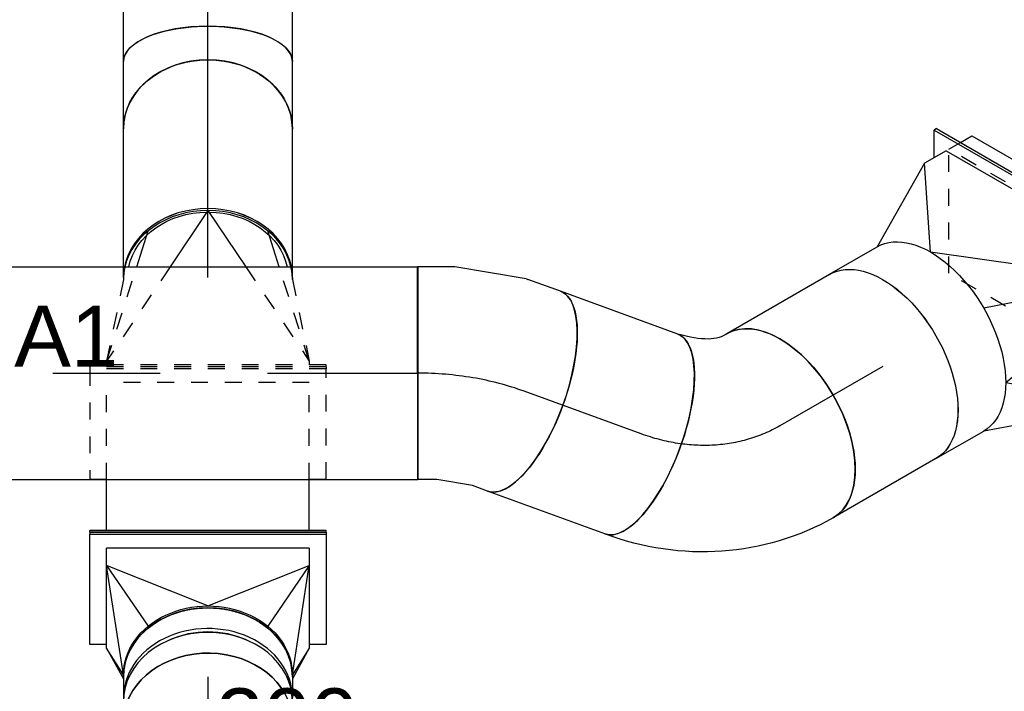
# Model space of a CAD drawing. Extents: x -132501 to 411300, y -42818 to 427495.
# Tile 177 of 256: x 23900 to 25357, y 171956 to 172951. Entities that reach past the tile are written whole.
import ezdxf
from ezdxf.enums import TextEntityAlignment as Align

# ---------------------------------------------------------------- set-up
doc = ezdxf.new("R2010")
doc.units = 0
doc.header["$LTSCALE"] = 50
doc.linetypes.add('CENTER2', pattern=[28.575, 19.05, -3.175, 3.175, -3.175])
doc.linetypes.add('STREEPJES', pattern=[0.1, 0.05, -0.05])
doc.layers.get('0').update_dxf_attribs({"linetype": 'CONTINUOUS'})
for name, color, linetype in [('WL570---_RETOUR', 112, 'CONTINUOUS'), ('WL570---_RETOUR_HL', 8, 'CONTINUOUS'), ('WL570---_TOEVOER', 3, 'CONTINUOUS'), ('WL570---_TOEVOER_HL', 8, 'CONTINUOUS'), ('WL570---_TOEVOER_RST', 2, 'CONTINUOUS'), ('WL570---_TOEVOER_RST_HL', 1, 'CONTINUOUS'), ('WM570---_RETOUR_PR', 1, 'CONTINUOUS'), ('WM570---_TOEVOER_PR', 1, 'CONTINUOUS'), ('WM570---_TOEVOER_RST_PR', 1, 'CONTINUOUS')]:
    doc.layers.add(name, color=color, linetype=linetype)
doc.styles.add('BURO-018', font='ARIAL.TTF', dxfattribs={"height": 63})

# ---------------------------------------------------------------- blocks, each defined once
blk = doc.blocks.new('*U1298')
at = {"ltscale": 10}
blk.add_hatch(color=0, dxfattribs=at).paths.add_polyline_path([(78.4, 0), (198.4, 30), (198.4, -30)])
at = {"color": 8, "linetype": 'STREEPJES', "ltscale": 10}
for p, q in [((-152.3, 70.7, 3359.8), (-60.4, 229.8, 3359.8)), ((-60.4, 229.8, 3359.8), (-40.5, 229.8, 3359.8)), ((113.1, -70.7, 3359.8), (-60.4, 229.8, 3359.8)), ((-40.8, 229.8, 3359.8), (132.7, -70.7, 3359.8)), ((21.2, -229.8, 3359.8), (-152.3, 70.7, 3359.8)), ((113.1, -70.7, 3359.8), (21.2, -229.8, 3359.8)), ((40.8, -229.8, 3359.8), (132.7, -70.7, 3359.8)), ((133, -70.7, 3359.8), (113.1, -70.7, 3359.8)), ((41.1, -229.8, 3359.8), (21.2, -229.8, 3359.8))]:
    blk.add_line(p, q, dxfattribs=at)
at = {"color": 0, "ltscale": 10}
for p, q in [((-40.5, 229.8, 3359.8), (-21.2, 229.8, 3359.8)), ((-21.2, 229.8, 3359.8), (152.3, -70.7, 3359.8)), ((438.4, -120, 3359.8), (438.4, 120, 3359.8)), ((438.4, 120, 3359.8), (498.4, 0, 3359.8)), ((78.4, 0, 3359.8), (678.4, 0, 3359.8)), ((378.4, 0, 3359.8), (438.4, -120, 3359.8)), ((152.3, -70.7, 3359.8), (60.4, -229.8, 3359.8)), ((152.3, -70.7, 3359.8), (133, -70.7, 3359.8)), ((60.4, -229.8, 3359.8), (41.1, -229.8, 3359.8))]:
    blk.add_line(p, q, dxfattribs=at)
at = {"layer": 'WL570---_RETOUR_HL', "linetype": 'CENTER2'}
blk.add_circle((0, 0, 3359.8), 0.075, dxfattribs=at)
at = {"layer": 'WL570---_RETOUR', "color": 1, "style": 'BURO-018'}
for tag in ['MC', 'Q']:
    blk.add_attdef(tag, text='', height=90, dxfattribs=at).set_placement((0, 0), align=Align.MIDDLE)
at = {"layer": 'WM570---_RETOUR_PR', "color": 1, "style": 'BURO-018'}
blk.add_attdef('POSNR', text='', height=90, dxfattribs=at).set_placement((0, 0), align=Align.MIDDLE)
blk = doc.blocks.new('*U1299')
at = {"color": 0, "ltscale": 10}
for p, q in [((-193.9, 70.7, 3316.7), (-81.6, 265.2, 3316.7)), ((-189.8, 70.7, 3316.7), (-77.6, 265.2, 3316.7)), ((-81.6, 265.2, 3316.7), (-77.6, 265.2, 3316.7)), ((-77.6, 265.2, 3316.7), (-57.2, 229.8, 3316.7)), ((-169.4, 70.7, 3316.7), (-77.6, 229.8, 3316.7)), ((-40.8, 229.8, 3316.7), (-77.6, 229.8, 3316.7)), ((99, 111.4, 3316.7), (-40.8, 229.8, 3316.7)), ((-40.8, 229.8, 3316.7), (163.3, 157.5, 3316.7)), ((244.9, 157.5, 3316.7), (163.3, 157.5, 3316.7)), ((99, 111.4, 3316.7), (-132.7, 70.7, 3316.7)), ((-193.9, 70.7, 3316.7), (-189.8, 70.7, 3316.7)), ((0, -265.2, 3316.7), (-193.9, 70.7, 3316.7)), ((4.1, -265.2, 3316.7), (-189.8, 70.7, 3316.7)), ((4.1, -229.8, 3316.7), (-169.4, 70.7, 3316.7)), ((-132.7, 70.7, 3316.7), (-169.4, 70.7, 3316.7)), ((-132.7, 70.7, 3316.7), (99, -111.4, 3316.7)), ((-132.7, 70.7, 3316.7), (72.4, 0, 3316.7)), ((99, -111.4, 3316.7), (40.8, -229.8, 3316.7)), ((40.8, -229.8, 3316.7), (163.3, -157.5, 3316.7)), ((244.9, -157.5, 3316.7), (163.3, -157.5, 3316.7)), ((24.5, -229.8, 3316.7), (4.1, -265.2, 3316.7)), ((4.1, -229.8, 3316.7), (40.8, -229.8, 3316.7)), ((0, -265.2, 3316.7), (4.1, -265.2, 3316.7))]:
    blk.add_line(p, q, dxfattribs=at)
at = {"color": 0, "ltscale": 10, "extrusion": (4.0637e-17, -1.51659e-16, -1)}
for centre in [(163.3, 0, 3316.7), (244.9, 0, 3316.7)]:
    blk.add_ellipse(centre, major_axis=(0, -157.5), ratio=0.57735, start_param=0, end_param=3.141593, dxfattribs=at)
at = {"layer": 'WM570---_RETOUR_PR', "color": 1, "style": 'BURO-018'}
blk.add_attdef('POSNR', text='', height=90, dxfattribs=at).set_placement((0, 0), align=Align.MIDDLE)
blk = doc.blocks.new('*U1300')
at = {"color": 0, "ltscale": 10}
for p, q in [((0, 157.5, 3143.5), (175.7, 157.5, 3143.5)), ((0, -157.5, 3143.5), (175.7, -157.5, 3143.5))]:
    blk.add_line(p, q, dxfattribs=at)
at = {"color": 0, "ltscale": 10, "extrusion": (9.9638e-19, 6.35235e-17, -1)}
blk.add_ellipse((0, 0, 3143.5), major_axis=(0, -157.5), ratio=0.57735, start_param=0, end_param=3.141593, dxfattribs=at)
at = {"color": 0, "ltscale": 10}
blk.add_ellipse((175.7, 0, 3143.5), major_axis=(0, -157.5), ratio=0.57735, start_param=3.141593, end_param=6.283185, dxfattribs=at)
at = {"layer": 'WL570---_RETOUR_HL', "linetype": 'CENTER2'}
blk.add_line((0, 0, 3143.5), (175.7, 0, 3143.5), dxfattribs=at)
at = {"layer": 'WM570---_RETOUR_PR', "color": 1, "style": 'BURO-018'}
blk.add_attdef('POSNR', text='', height=90, dxfattribs=at).set_placement((0, 0), align=Align.MIDDLE)
blk = doc.blocks.new('*U1301')
at = {"color": 0, "ltscale": 10, "extrusion": (1.79415e-16, 8.87111e-17, -1)}
for centre, major_axis, ratio, start_param, end_param in [((-106.6, 0, 2943.9), (0, -157.5), 0.57735, 0, 3.141593), ((-114.1, -289.5, 2943.9), (31.9, 446), 0.92831, 6.224409, 7.056612), ((-15.2, -352.2, 2943.9), (-96.7, 192.9), 0.304937, 0.084584, 0.771623)]:
    blk.add_ellipse(centre, major_axis=major_axis, ratio=ratio, start_param=start_param, end_param=end_param, dxfattribs=at)
at = {"color": 0, "ltscale": 10}
blk.add_ellipse((77.3, -92.2, 2943.9), major_axis=(-120.7, -101.1), ratio=0.387509, start_param=3.141593, end_param=6.283185, dxfattribs=at)
at = {"layer": 'WL570---_RETOUR_HL', "linetype": 'CENTER2', "extrusion": (1.79415e-16, 8.87111e-17, -1)}
blk.add_ellipse((-100, -314.9, 2943.9), major_axis=(-19.6, 314.4), ratio=0.81597, start_param=0.050757, end_param=0.836155, dxfattribs=at)
at = {"layer": 'WM570---_RETOUR_PR', "color": 1, "style": 'BURO-018'}
blk.add_attdef('POSNR', text='', height=90, dxfattribs=at).set_placement((0, 0), align=Align.MIDDLE)
blk = doc.blocks.new('*U1302')
at = {"color": 0, "ltscale": 10}
for p, q in [((0, 157.5, 2893.3), (184.6, 157.5, 2893.3)), ((0, -157.5, 2893.3), (184.6, -157.5, 2893.3))]:
    blk.add_line(p, q, dxfattribs=at)
at = {"color": 0, "ltscale": 10, "extrusion": (5.21487e-17, 1.90265e-17, -1)}
blk.add_ellipse((0, 0, 2893.3), major_axis=(0, -157.5), ratio=0.387509, start_param=0, end_param=3.141593, dxfattribs=at)
at = {"color": 0, "ltscale": 10}
blk.add_ellipse((184.6, 0, 2893.3), major_axis=(0, -157.5), ratio=0.387509, start_param=3.141593, end_param=6.283185, dxfattribs=at)
at = {"layer": 'WL570---_RETOUR_HL', "linetype": 'CENTER2'}
blk.add_line((0, 0, 2893.3), (184.6, 0, 2893.3), dxfattribs=at)
at = {"layer": 'WM570---_RETOUR_PR', "color": 1, "style": 'BURO-018'}
blk.add_attdef('POSNR', text='', height=90, dxfattribs=at).set_placement((0, 0), align=Align.MIDDLE)
blk = doc.blocks.new('*U1303')
at = {"color": 0, "ltscale": 10}
for p, q in [((-224.7, 285.3, 2285), (-359.5, 52, 2285)), ((164.7, 285.3, 2285), (-224.7, 285.3, 2285)), ((-30, -52, 2285), (-224.7, 285.3, 2285)), ((359.5, -52, 2285), (-224.7, 285.3, 2285)), ((-30, -52, 2285), (164.7, 285.3, 2285)), ((359.5, -52, 2285), (164.7, 285.3, 2285)), ((-431.7, 93.7, 2285), (-433.8, 90.2, 2285)), ((-433.8, 90.2, 2285), (-380.3, -2.4, 2285)), ((-335.4, 93.7, 2285), (-431.7, 93.7, 2285)), ((-378.3, 1.1, 2285), (-431.7, 93.7, 2285)), ((-359.5, 52, 2285), (-354, 42.6, 2285)), ((-351.8, 45.8, 2285), (-357.4, 55.5, 2285)), ((-122.2, -211.6, 2285), (-30, -52, 2285)), ((359.5, -52, 2285), (-30, -52, 2285)), ((224.7, -285.3, 2285), (359.5, -52, 2285)), ((297, -327, 2285), (248.8, -243.6, 2285)), ((226.8, -281.8, 2285), (-81.6, -281.8, 2285)), ((-79.6, -285.3, 2285), (224.7, -285.3, 2285)), ((297, -327, 2285), (-55.5, -327, 2285)), ((-53.5, -330.6, 2285), (295, -330.6, 2285)), ((295, -330.6, 2285), (297, -327, 2285))]:
    blk.add_line(p, q, dxfattribs=at)
at = {"layer": 'WL570---_TOEVOER_RST_HL', "linetype": 'CENTER2'}
blk.add_circle((0, 0, 2285), 0.075, dxfattribs=at)
at = {"layer": 'WL570---_TOEVOER_RST', "color": 1, "style": 'BURO-018'}
for tag in ['MC', 'Q']:
    blk.add_attdef(tag, text='', height=90, dxfattribs=at).set_placement((0, 0), align=Align.MIDDLE)
at = {"layer": 'WM570---_TOEVOER_RST_PR', "color": 1, "style": 'BURO-018'}
blk.add_attdef('POSNR', text='', height=90, dxfattribs=at).set_placement((0, 0), align=Align.MIDDLE)
blk = doc.blocks.new('*U1384')
at = {"color": 8, "linetype": 'STREEPJES', "ltscale": 10}
for p, q in [((78.8, 175, 3091.8), (81.6, 175, 3091.8)), ((78.8, -175, 3091.8), (78.8, 175, 3091.8)), ((81.6, -175, 3091.8), (81.6, 175, 3091.8)), ((81.6, 150, 3091.8), (87.2, 150, 3091.8)), ((227, 56, 3091.8), (87.2, 150, 3091.8)), ((87.2, 150, 3091.8), (227, 105.4, 3091.8)), ((208.3, 125, 3091.8), (87.2, 150, 3091.8)), ((211.1, 125, 3091.8), (208.3, 125, 3091.8)), ((227, -56, 3091.8), (87.2, -150, 3091.8)), ((87.2, -150, 3091.8), (227, -105.4, 3091.8)), ((208.3, -125, 3091.8), (87.2, -150, 3091.8)), ((211.1, -125, 3091.8), (208.3, -125, 3091.8)), ((87.2, -150, 3091.8), (81.6, -150, 3091.8)), ((78.8, -175, 3091.8), (81.6, -175, 3091.8))]:
    blk.add_line(p, q, dxfattribs=at)
at = {"color": 0, "ltscale": 10}
for p, q in [((227, 105.4, 3091.8), (280.4, 88.4, 3091.8)), ((310.3, 0, 3091.8), (227, 56, 3091.8)), ((310.3, 0, 3091.8), (227, -56, 3091.8)), ((227, -105.4, 3091.8), (280.4, -88.4, 3091.8))]:
    blk.add_line(p, q, dxfattribs=at)
at = {"color": 8, "linetype": 'STREEPJES', "ltscale": 10}
for centre, start_param, end_param in [((208.3, 0, 3091.8), 6.098869, 6.283185), ((211.1, 0, 3091.8), 6.127568, 6.283185), ((208.3, 0, 3091.8), 3.141593, 3.325909), ((211.1, 0, 3091.8), 3.141593, 3.29721)]:
    blk.add_ellipse(centre, major_axis=(0, 125), ratio=0.816497, start_param=start_param, end_param=end_param, dxfattribs=at)
at = {"color": 0, "ltscale": 10}
for centre, start_param, end_param in [((211.1, 0, 3091.8), 3.29721, 6.127568), ((208.3, 0, 3091.8), 3.325909, 6.098869)]:
    blk.add_ellipse(centre, major_axis=(0, 125), ratio=0.816497, start_param=start_param, end_param=end_param, dxfattribs=at)
at = {"color": 0, "ltscale": 10, "extrusion": (-6.44958e-30, -2.89515e-18, -1)}
for start_param, end_param in [(0.16388, 1.558204), (1.583389, 2.977713)]:
    blk.add_ellipse((211.1, 0, 3091.8), major_axis=(0, 118.8), ratio=0.816497, start_param=start_param, end_param=end_param, dxfattribs=at)
at = {"layer": 'WM570---_TOEVOER_PR', "color": 1, "style": 'BURO-018'}
blk.add_attdef('POSNR', text='', height=90, dxfattribs=at).set_placement((0, 0), align=Align.MIDDLE)
blk = doc.blocks.new('*U1385')
at = {"color": 0, "ltscale": 10}
for p, q in [((81.6, 175, 2741.4), (84.5, 175, 2741.4)), ((81.6, -175, 2741.4), (81.6, 175, 2741.4)), ((84.5, -175, 2741.4), (84.5, 175, 2741.4)), ((84.5, 150, 2741.4), (159.7, 150, 2741.4)), ((84.5, -150, 2741.4), (159.7, -150, 2741.4)), ((81.6, -175, 2741.4), (84.5, -175, 2741.4))]:
    blk.add_line(p, q, dxfattribs=at)
at = {"color": 8, "linetype": 'STREEPJES', "ltscale": 10}
for p, q in [((323.6, 175, 2741.4), (160.3, 175, 2741.4)), ((160.3, 175, 2741.4), (160.3, 150, 2741.4)), ((326.5, 175, 2741.4), (323.6, 175, 2741.4)), ((323.6, -175, 2741.4), (323.6, 175, 2741.4)), ((326.5, -175, 2741.4), (326.5, 175, 2741.4)), ((159.7, 150, 2741.4), (303.2, 150, 2741.4)), ((303.2, -150, 2741.4), (303.2, 150, 2741.4)), ((159.7, -150, 2741.4), (303.2, -150, 2741.4)), ((160.3, -150, 2741.4), (160.3, -175, 2741.4)), ((160.3, -175, 2741.4), (323.6, -175, 2741.4)), ((326.5, -175, 2741.4), (323.6, -175, 2741.4))]:
    blk.add_line(p, q, dxfattribs=at)
at = {"layer": 'WM570---_TOEVOER_PR', "color": 1, "style": 'BURO-018'}
blk.add_attdef('POSNR', text='', height=90, dxfattribs=at).set_placement((0, 0), align=Align.MIDDLE)
blk = doc.blocks.new('*U1386')
at = {"color": 0, "ltscale": 10}
for p, q in [((-84.5, 175, 2737.4), (-81.6, 175, 2737.4)), ((-84.5, -175, 2737.4), (-84.5, 175, 2737.4)), ((-81.6, 175, 2737.4), (81.6, 175, 2737.4)), ((-81.6, -175, 2737.4), (-81.6, 175, 2737.4)), ((81.6, 175, 2737.4), (81.6, 150, 2737.4)), ((-61.2, 150, 2737.4), (-61.2, -150, 2737.4)), ((-61.2, 150, 2737.4), (-35.3, 150, 2737.4)), ((-35.3, 150, 2737.4), (87.2, 150, 2737.4)), ((24.5, 0, 2737.4), (-35.3, 150, 2737.4)), ((-35.3, 150, 2737.4), (54.4, 88.4, 2737.4)), ((126.6, 125, 2737.4), (-35.3, 150, 2737.4)), ((87.2, 150, 2737.4), (126.6, 125, 2737.4)), ((87.2, 150, 2737.4), (132.5, 125, 2737.4)), ((129.5, 125, 2737.4), (126.6, 125, 2737.4)), ((129.5, 118.8, 2737.4), (128.2, 118.7, 2737.4)), ((129.5, 118.8, 2737.4), (134, 118.8, 2737.4)), ((144.8, 123.6, 2737.4), (147.7, 123, 2737.4)), ((24.5, 0, 2737.4), (-35.3, -150, 2737.4)), ((-35.3, -150, 2737.4), (54.4, -88.4, 2737.4)), ((126.6, -125, 2737.4), (-35.3, -150, 2737.4)), ((87.2, -150, 2737.4), (132.5, -125, 2737.4)), ((126.6, -125, 2737.4), (87.2, -150, 2737.4)), ((129.5, -125, 2737.4), (126.6, -125, 2737.4)), ((128.2, -118.7, 2737.4), (129.5, -118.7, 2737.4)), ((129.5, -118.7, 2737.4), (134, -118.7, 2737.4)), ((147.7, -123, 2737.4), (144.8, -123.6, 2737.4)), ((-35.3, -150, 2737.4), (-61.2, -150, 2737.4)), ((87.2, -150, 2737.4), (-35.3, -150, 2737.4)), ((81.6, -150, 2737.4), (81.6, -175, 2737.4)), ((-84.5, -175, 2737.4), (-81.6, -175, 2737.4)), ((81.6, -175, 2737.4), (-81.6, -175, 2737.4))]:
    blk.add_line(p, q, dxfattribs=at)
at = {"color": 0, "ltscale": 10, "extrusion": (1.49906e-28, 6.72873e-17, -1)}
for centre in [(126.6, 0, 2737.4), (129.5, 0, 2737.4)]:
    blk.add_ellipse(centre, major_axis=(0, -125), ratio=0.816497, start_param=0, end_param=3.141593, dxfattribs=at)
at = {"color": 0, "ltscale": 10}
blk.add_ellipse((160.1, 0, 2737.4), major_axis=(0, -118.8), ratio=0.816497, start_param=4.211947, end_param=5.212831, dxfattribs=at)
at = {"layer": 'WM570---_TOEVOER_PR', "color": 1, "style": 'BURO-018'}
blk.add_attdef('POSNR', text='', height=90, dxfattribs=at).set_placement((0, 0), align=Align.MIDDLE)
blk = doc.blocks.new('*U1387')
at = {"color": 0, "ltscale": 10}
for p, q in [((-33.5, 125, 2420.3), (-2.9, 125, 2420.3)), ((0, 124.9, 2420.3), (-2.6, 125, 2420.3)), ((2.9, 125, 2420.3), (20.4, 125, 2420.3)), ((-33.5, -125, 2420.3), (-2.9, -125, 2420.3)), ((2.9, -125, 2420.3), (33.5, -125, 2420.3))]:
    blk.add_line(p, q, dxfattribs=at)
for centre, major_axis, start_param, end_param in [((-33.5, 0, 2420.3), (0, -125), 3.141593, 6.283185), ((-2.9, 0, 2420.3), (0, -125), 3.141593, 6.311473), ((2.9, 0, 2420.3), (0, -125), 3.141593, 6.283185), ((33.5, 0, 2420.3), (0, -125), 3.282372, 6.283185), ((-2.9, 0, 2420.3), (0, -118.8), 4.211947, 5.212831)]:
    blk.add_ellipse(centre, major_axis=major_axis, ratio=0.816497, start_param=start_param, end_param=end_param, dxfattribs=at)
at = {"layer": 'WL570---_TOEVOER_HL', "linetype": 'CENTER2'}
blk.add_line((-33.5, 0, 2420.3), (33.5, 0, 2420.3), dxfattribs=at)
at = {"layer": 'WM570---_TOEVOER_PR', "color": 1, "style": 'BURO-018'}
blk.add_attdef('POSNR', text='', height=90, dxfattribs=at).set_placement((0, 0), align=Align.MIDDLE)
blk = doc.blocks.new('*U1388')
at = {"color": 0, "ltscale": 10}
for p, q in [((-50.2, 150.6, 2288.3), (-46.1, 157.7, 2288.3)), ((-49.3, 152.1, 2288.3), (-50.2, 151.6, 2288.3)), ((-71.2, 126.7, 2288.3), (-66, 135.8, 2288.3)), ((-74.1, 123.8, 2288.3), (-71.2, 126.7, 2288.3)), ((155.5, 31.8, 2288.3), (159.6, 38.9, 2288.3)), ((156.4, 32.4, 2288.3), (156.4, 33.4, 2288.3)), ((132.4, -20.8, 2288.3), (150.5, 10.8, 2288.3)), ((77.6, -78.1, 2288.3), (124, -31.7, 2288.3)), ((3.2, -117.4, 2288.3), (57.2, -92.3, 2288.3)), ((-59.8, -125, 2288.3), (-31.3, -125, 2288.3))]:
    blk.add_line(p, q, dxfattribs=at)
for centre, major_axis, ratio, start_param, end_param in [((42.3, 73.3, 2288.3), (108.3, -62.5), 0.57735, 3.141593, 6.283185), ((63.9, 110.7, 2288.3), (102.8, -59.4), 0.57735, 3.5466, 5.878177), ((-4.1, 17, 2288.3), (72.1, -103.1), 0.750739, 6.150885, 6.415485)]:
    blk.add_ellipse(centre, major_axis=major_axis, ratio=ratio, start_param=start_param, end_param=end_param, dxfattribs=at)
at = {"color": 0, "ltscale": 10, "extrusion": (1.49906e-28, 6.72873e-17, -1)}
blk.add_ellipse((-59.8, 0, 2288.3), major_axis=(0, -125), ratio=0.816497, start_param=0, end_param=3.000814, dxfattribs=at)
at = {"color": 0, "ltscale": 10, "extrusion": (1.49508e-28, 6.72873e-17, -1)}
blk.add_ellipse((28.9, 50, 2288.3), major_axis=(99.7, -76.5), ratio=0.646887, start_param=6.198226, end_param=6.368145, dxfattribs=at)
at = {"color": 0, "ltscale": 10, "extrusion": (1.49831e-28, 6.72873e-17, -1)}
blk.add_ellipse((-40.8, 0, 2288.3), major_axis=(-27.2, 123.1), ratio=0.803023, start_param=2.966153, end_param=3.317032, dxfattribs=at)
at = {"layer": 'WL570---_TOEVOER_HL', "linetype": 'CENTER2'}
blk.add_ellipse((-59.8, 250.1, 2288.3), major_axis=(0, 250.1), ratio=0.57735, start_param=3.141593, end_param=3.926991, dxfattribs=at)
at = {"layer": 'WM570---_TOEVOER_PR', "color": 1, "style": 'BURO-018'}
blk.add_attdef('POSNR', text='', height=90, dxfattribs=at).set_placement((0, 0), align=Align.MIDDLE)
blk = doc.blocks.new('*U1404')
at = {"color": 8, "linetype": 'STREEPJES', "ltscale": 10}
for p, q in [((-1.4, 125, 3303.8), (-2.7, 125, 3303.8)), ((0, 125, 3303.8), (15.8, 125, 3303.8)), ((-2.7, -125, 3303.8), (-1.4, -125, 3303.8)), ((0, -125, 3303.8), (15.8, -125, 3303.8))]:
    blk.add_line(p, q, dxfattribs=at)
at = {"color": 0, "ltscale": 10}
for p, q in [((15.8, 125, 3303.8), (220.3, 125, 3303.8)), ((15.8, -125, 3303.8), (220.3, -125, 3303.8))]:
    blk.add_line(p, q, dxfattribs=at)
at = {"color": 8, "linetype": 'STREEPJES', "ltscale": 10}
for start_param, end_param in [(6.127568, 6.283185), (3.141593, 3.29721)]:
    blk.add_ellipse((0, 0, 3303.8), major_axis=(0, 125), ratio=0.816497, start_param=start_param, end_param=end_param, dxfattribs=at)
at = {"color": 0, "ltscale": 10}
blk.add_ellipse((0, 0, 3303.8), major_axis=(0, 125), ratio=0.816497, start_param=3.29721, end_param=6.127568, dxfattribs=at)
at = {"color": 0, "ltscale": 10, "extrusion": (-6.44958e-30, -2.89515e-18, -1)}
blk.add_ellipse((220.3, 0, 3303.8), major_axis=(0, 125), ratio=0.816497, start_param=0, end_param=3.141593, dxfattribs=at)
at = {"layer": 'WL570---_TOEVOER_HL', "linetype": 'CENTER2'}
blk.add_line((0, 0, 3303.8), (220.3, 0, 3303.8), dxfattribs=at)
at = {"layer": 'WM570---_TOEVOER_PR', "color": 1, "style": 'BURO-018'}
blk.add_attdef('POSNR', text='', height=90, dxfattribs=at).set_placement((0, 0), align=Align.MIDDLE)
blk = doc.blocks.new('*U1405')
at = {"color": 0, "ltscale": 10}
for p, q in [((-38.7, 125, 3670), (-19.7, 125, 3670)), ((-19.7, 125, 3670), (31, 125, 3670)), ((31, 125, 3670), (60.9, 125, 3670)), ((-38.7, -125, 3670), (-19.7, -125, 3670)), ((-19.7, -125, 3670), (31, -125, 3670)), ((31, -125, 3670), (60.9, -125, 3670))]:
    blk.add_line(p, q, dxfattribs=at)
blk.add_ellipse((-38.7, 0, 3670), major_axis=(0, 125), ratio=0.816497, start_param=3.141593, end_param=6.283185, dxfattribs=at)
at = {"color": 0, "ltscale": 10, "extrusion": (5.7167e-24, 7.90829e-18, -1)}
blk.add_ellipse((60.9, 0, 3670), major_axis=(0, 125), ratio=0.418432, start_param=0, end_param=3.141593, dxfattribs=at)
at = {"layer": 'WL570---_TOEVOER_HL', "linetype": 'CENTER2'}
blk.add_line((-38.7, 0, 3670), (60.9, 0, 3670), dxfattribs=at)
at = {"layer": 'WM570---_TOEVOER_PR', "color": 1, "style": 'BURO-018'}
blk.add_attdef('POSNR', text='', height=90, dxfattribs=at).set_placement((0, 0), align=Align.MIDDLE)
blk = doc.blocks.new('*U1406')
at = {"color": 0, "ltscale": 10}
for p, q in [((0, 125, 3698.1), (205.3, 125, 3698.1)), ((0, -125, 3698.1), (205.3, -125, 3698.1))]:
    blk.add_line(p, q, dxfattribs=at)
blk.add_ellipse((0, 0, 3698.1), major_axis=(0, 125), ratio=0.418432, start_param=3.141593, end_param=6.283185, dxfattribs=at)
at = {"color": 0, "ltscale": 10, "extrusion": (5.55112e-17, 2.94864e-17, -1)}
blk.add_ellipse((205.3, 0, 3698.1), major_axis=(0, 125), ratio=0.418432, start_param=0, end_param=3.141593, dxfattribs=at)
at = {"layer": 'WL570---_TOEVOER_HL', "linetype": 'CENTER2'}
blk.add_line((0, 0, 3698.1), (205.3, 0, 3698.1), dxfattribs=at)
at = {"layer": 'WM570---_TOEVOER_PR', "color": 1, "style": 'BURO-018'}
blk.add_attdef('POSNR', text='', height=90, dxfattribs=at).set_placement((0, 0), align=Align.MIDDLE)
blk = doc.blocks.new('*U1424')
at = {"color": 0, "ltscale": 10}
for p, q in [((-1.2, 167.2, 2783), (25.3, 176.9, 2783)), ((25.3, 176.9, 2783), (133.3, -119, 2783)), ((-54, 157.5, 2783), (-1.2, 167.2, 2783)), ((-77.8, 157.5, 2783), (-54, 157.5, 2783)), ((82, -137.7, 2783), (133.3, -119, 2783)), ((-23.9, -157.3, 2783), (81.7, -137.8, 2783)), ((81.7, -137.8, 2783), (82, -137.7, 2783)), ((-77.8, -157.5, 2783), (-26.5, -157.5, 2783))]:
    blk.add_line(p, q, dxfattribs=at)
at = {"color": 0, "ltscale": 10, "extrusion": (3.66582e-17, -2.82078e-16, -1)}
for centre, major_axis, ratio, start_param, end_param in [((-77.8, 0, 2783), (0, -157.5), 0.387509, 0, 3.141593), ((-39.6, 0, 2783), (-14.4, 157.4), 0.29689, 3.114492, 3.168694)]:
    blk.add_ellipse(centre, major_axis=major_axis, ratio=ratio, start_param=start_param, end_param=end_param, dxfattribs=at)
at = {"layer": 'WL570---_RETOUR_HL', "linetype": 'CENTER2'}
blk.add_ellipse((11.1, 215.9, 2783), major_axis=(295.9, 108), ratio=0.631939, start_param=4.18879, end_param=4.712389, dxfattribs=at)
at = {"layer": 'WM570---_RETOUR_PR', "color": 1, "style": 'BURO-018'}
blk.add_attdef('POSNR', text='', height=90, dxfattribs=at).set_placement((0, 0), align=Align.MIDDLE)
blk = doc.blocks.new('*U1425')
at = {"color": 0, "ltscale": 10}
for p, q in [((0, 157.5, 2783), (1651.2, 157.5, 2783)), ((1651.2, 157.5, 2783), (1651.2, -157.5, 2783)), ((0, -157.5, 2783), (1651.2, -157.5, 2783))]:
    blk.add_line(p, q, dxfattribs=at)
at = {"layer": 'WL570---_RETOUR_HL', "linetype": 'CENTER2'}
blk.add_line((0, 0, 2783), (1651.2, 0, 2783), dxfattribs=at)
at = {"layer": 'WM570---_RETOUR_PR', "color": 1, "style": 'BURO-018'}
blk.add_attdef('POSNR', text='', height=90, dxfattribs=at).set_placement((0, 0), align=Align.MIDDLE)

msp = doc.modelspace()

# ---------------------------------------------------------------- block references
at = {"layer": 'WL570---_RETOUR'}
ref = msp.add_blockref('*U1298', (25442.2536, 172589.977, -3359.7822), dxfattribs=dict(at, rotation=29.99999999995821))
ref.add_attrib('Q', '850', dxfattribs={"color": 1, "height": 90, "style": 'BURO-018'}).set_placement((25713.7737, 172339.977), align=Align.MIDDLE)
ref.add_attrib('MC', 'WA', dxfattribs={"color": 1, "height": 90, "style": 'BURO-018'}).set_placement((25713.7737, 172839.977), align=Align.MIDDLE)
for name, p, rotation in [('*U1299', (25389.4831, 172559.51, -3316.6953), 209.9999999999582), ('*U1424', (24573.3155, 172427.0712, -2782.9884), 159.9554872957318), ('*U1300', (25177.3511, 172437.0355, -3143.4902), 209.9999999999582), ('*U1301', (24932.8736, 172295.8863, -2943.8752), 209.9999999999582), ('*U1302', (24819.8573, 172337.1204, -2893.3052), 159.9554872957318)]:
    msp.add_blockref(name, p, dxfattribs=dict(at, rotation=rotation))
msp.add_blockref('*U1425', (22837.7613, 172427.0712, -2782.9884), dxfattribs=at)
at = {"layer": 'WL570---_TOEVOER'}
for name, p, rotation in [('*U1406', (24178.4903, 172888.5786, -3698.0641), 90), ('*U1405', (24178.4903, 172827.7259, -3670.0292), 90.00000000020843), ('*U1404', (24178.4903, 172568.7526, -3303.7856), 90.00000000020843), ('*U1384', (24178.4903, 172357.6095, -3091.7866), 90.00000000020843), ('*U1385', (24178.4903, 172109.8741, -2741.4359), 90.00000000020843), ('*U1386', (24178.4903, 172106.9874, -2737.3535), 270.0000000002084), ('*U1387', (24178.4903, 171944.0076, -2420.2626), 270.0000000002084), ('*U1388', (24178.4903, 171850.7078, -2288.3168), 270.0000000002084)]:
    msp.add_blockref(name, p, dxfattribs=dict(at, rotation=rotation))
at = {"layer": 'WL570---_TOEVOER_RST'}
ref = msp.add_blockref('*U1303', (23525.3808, 171848.3381, -2284.9656), dxfattribs=dict(at, rotation=29.99999999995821))
ref.add_attrib('Q', '300', dxfattribs={"color": 1, "height": 90, "style": 'BURO-018'}).set_placement((24295.6218, 171915.4073), align=Align.MIDDLE)
ref.add_attrib('MC', 'A1', dxfattribs={"color": 1, "height": 90, "style": 'BURO-018'}).set_placement((23968.585, 172481.8518), align=Align.MIDDLE)

doc.saveas('drawing.dxf')
